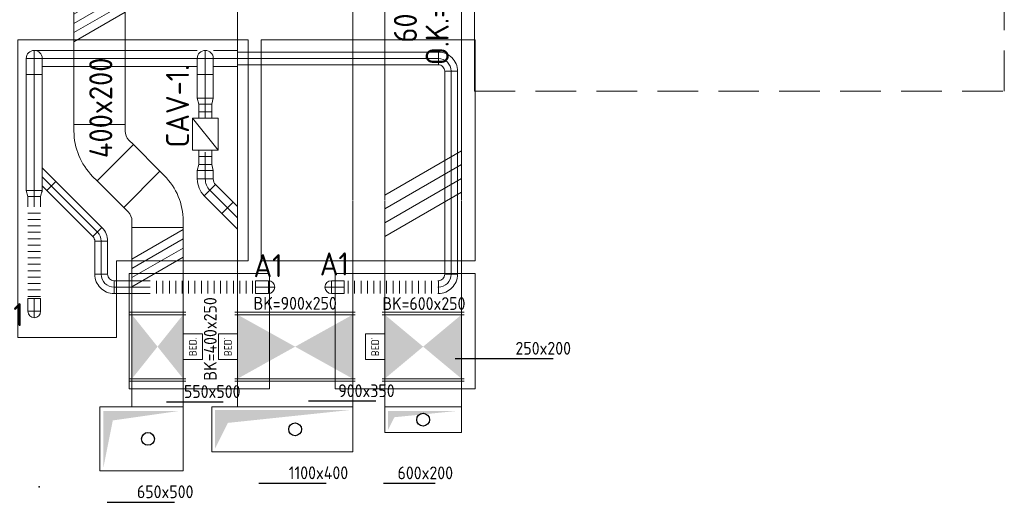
# Model space of a CAD drawing. Header units: millimetres. Extents: x -74969 to 28416, y 4400 to 50969.
# Tile 25 of 32: x -58462 to -50769, y 39529 to 43360. Entities that reach past the tile are written whole.
import ezdxf
from ezdxf.enums import TextEntityAlignment as Align

# ---------------------------------------------------------------- set-up
doc = ezdxf.new("R2010")
doc.units = ezdxf.units.MM
doc.header["$LTSCALE"] = 50
doc.linetypes.add('HIDDEN', pattern=[9.525, 6.35, -3.175])
for name, color, linetype in [('4plfd', 254, 'Continuous'), ('60', 3, 'Continuous'), ('SCHACHT-SPARING', 7, 'Continuous')]:
    doc.layers.add(name, color=color, linetype=linetype)
for name, color, linetype, lineweight in [('WL570---_BESTAAND-ALGMEEN', 161, 'Continuous', 0), ('WL570---_BESTAAND-HARTLIJN', 161, 'Continuous', 0), ('WL570---_BESTAAND-MAATVOERING', 161, 'Continuous', 0), ('WL570---_BESTAAND-RETOUR', 100, 'Continuous', 0), ('WL570---_BESTAAND-TOEVOER', 200, 'Continuous', 0)]:
    doc.layers.add(name, color=color, linetype=linetype, lineweight=lineweight)
doc.styles.add('ISO', font='ISO', dxfattribs={"height": 162})
doc.styles.add('MAATVOERING', font='ISO')

# ---------------------------------------------------------------- blocks, each defined once
blk = doc.blocks.new('KARH')
for p, q in [((1, 0.5), (0, 0.5)), ((0, -0.5), (1, -0.5))]:
    blk.add_line(p, q)
at = {"invisible_edges": 15}
blk.add_3dface([(0, 0.5), (0, -0.5), (1, -0.5), (1, 0.5)], dxfattribs=at)
blk = doc.blocks.new('BEDIENING')
blk.add_lwpolyline([(0, -100), (0, 100), (150, 100), (150, -100)], close=True)
at = {"layer": 'WL570---_BESTAAND-RETOUR', "style": 'ISO'}
blk.add_text('BED.', height=60, rotation=90, dxfattribs=at).set_placement((75, 0), align=Align.MIDDLE_CENTER)
blk = doc.blocks.new('VBO40020000050451-100')
blk.add_lwpolyline([(-200, -174.3), (200, -174.3), (200, -124.3, 0.198912), (53.6, 229.3), (18.2, 264.6), (-264.6, -18.2), (-229.3, -53.6, -0.198912), (-200, -124.3)], format="xyb", close=True)
blk = doc.blocks.new('OBO10000090H')
blk.add_lwpolyline([(50, -100, 0.414214), (-100, 50), (-100, -50, -0.414214), (-50, -100)], format="xyb", close=True)
at = {"invisible_edges": 15}
for points in [[(-91.3, -50.8), (-74, 47.7), (-100, 50), (-100, -50)], [(-82.9, -53), (-48.7, 41), (-74, 47.7), (-91.3, -50.8)], [(-75, -56.7), (-25, 29.9), (-48.7, 41), (-82.9, -53)], [(-67.9, -61.7), (-3.6, 14.9), (-25, 29.9), (-75, -56.7)], [(-61.7, -67.9), (14.9, -3.6), (-3.6, 14.9), (-67.9, -61.7)], [(-56.7, -75), (29.9, -25), (14.9, -3.6), (-61.7, -67.9)], [(-53, -82.9), (41, -48.7), (29.9, -25), (-56.7, -75)], [(-50.8, -91.3), (47.7, -74), (41, -48.7), (-53, -82.9)], [(-50, -100), (50, -100), (47.7, -74), (-50.8, -91.3)]]:
    blk.add_3dface(points, dxfattribs=at)
at = {"layer": 'WL570---_BESTAAND-HARTLIJN'}
blk.add_arc((-100, -100), 100, 0, 90, dxfattribs=at)
blk = doc.blocks.new('OBO10000090R')
blk.add_lwpolyline([(150, -100, 0.414214), (0, 50), (0, -50, -0.414214), (50, -100)], format="xyb", close=True)
at = {"invisible_edges": 15}
for points in [[(8.7, -50.8), (26, 47.7), (0, 50), (0, -50)], [(17.1, -53), (51.3, 41), (26, 47.7), (8.7, -50.8)], [(25, -56.7), (75, 29.9), (51.3, 41), (17.1, -53)], [(32.1, -61.7), (96.4, 14.9), (75, 29.9), (25, -56.7)], [(38.3, -67.9), (114.9, -3.6), (96.4, 14.9), (32.1, -61.7)], [(43.3, -75), (129.9, -25), (114.9, -3.6), (38.3, -67.9)], [(47, -82.9), (141, -48.7), (129.9, -25), (43.3, -75)], [(49.2, -91.3), (147.7, -74), (141, -48.7), (47, -82.9)], [(50, -100), (150, -100), (147.7, -74), (49.2, -91.3)]]:
    blk.add_3dface(points, dxfattribs=at)
at = {"layer": 'WL570---_BESTAAND-HARTLIJN'}
blk.add_arc((0, -100), 100, 0, 90, dxfattribs=at)
blk = doc.blocks.new('KARO')
for p, q in [((1, 0.5), (0, 0.5)), ((0, -0.5), (1, -0.5))]:
    blk.add_line(p, q)
at = {"invisible_edges": 15}
blk.add_3dface([(0, 0.5), (0, -0.5), (1, -0.5), (1, 0.5)], dxfattribs=at)
at = {"layer": 'WL570---_BESTAAND-HARTLIJN'}
blk.add_line((0, 0), (1, 0), dxfattribs=at)
blk = doc.blocks.new('OSV1251000460G')
blk.add_lwpolyline([(0, -62.5), (46.7, -50), (46.7, 50), (0, 62.5)], close=True)
at = {"layer": 'WL570---_BESTAAND-HARTLIJN'}
blk.add_line((0, 0), (46.7, 0), dxfattribs=at)
blk = doc.blocks.new('OAF10000045R')
blk.add_line((-120.7, 0), (120.7, 0))
blk.add_lwpolyline([(-70.7, 0), (35.4, 106.1), (106.1, 35.4), (70.7, 0)])
at = {"layer": 'WL570---_BESTAAND-HARTLIJN'}
blk.add_line((70.7, 70.7), (0, 0), dxfattribs=at)
blk = doc.blocks.new('OBO12500090ZE')
blk.add_lwpolyline([(-62.5, 0), (62.5, 0), (62.5, 125, 1), (-62.5, 125)], format="xyb", close=True)
at = {"layer": 'WL570---_BESTAAND-HARTLIJN'}
for points in [[(0, 0), (0, 187.5)], [(-62.5, 125), (62.5, 125)]]:
    blk.add_lwpolyline(points, dxfattribs=at)
blk = doc.blocks.new('OBO10000090ZE')
blk.add_lwpolyline([(-50, 0), (50, 0), (50, 100, 1), (-50, 100)], format="xyb", close=True)
at = {"layer": 'WL570---_BESTAAND-HARTLIJN'}
for points in [[(-50, 100), (50, 100)], [(0, 0), (0, 150)]]:
    blk.add_lwpolyline(points, dxfattribs=at)
blk = doc.blocks.new('FLLINE100')
blk.add_line((0, -50), (0, 50))
blk = doc.blocks.new('OEX1000071700')
at = {"rotation": 89.99999999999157}
for p in [(0, -50), (0, -100), (0, -150), (0, -200), (0, -250), (0, -300), (0, -350), (0, -400), (0, -450), (0, -500), (0, -550), (0, -600), (0, -650), (0, -700)]:
    blk.add_blockref('FLLINE100', p, dxfattribs=at)
blk = doc.blocks.new('VBX1001000010025000')
blk.add_lwpolyline([(50, -100), (300, -100), (300, 100), (50, 100)], close=True)
for points in [[(50, 50), (0, 50), (0, -50), (50, -50)], [(300, -50), (350, -50), (350, 50), (300, 50)]]:
    blk.add_lwpolyline(points)
at = {"layer": 'WL570---_BESTAAND-HARTLIJN'}
blk.add_line((300, 0), (350, 0), dxfattribs=at)
at = {"layer": 'WL570---_BESTAAND-TOEVOER'}
blk.add_line((50, -100), (300, 100), dxfattribs=at)
blk = doc.blocks.new('OSV1251000460K')
blk.add_lwpolyline([(-46.7, -62.5), (0, -50), (0, 50), (-46.7, 62.5)], close=True)
at = {"layer": 'WL570---_BESTAAND-HARTLIJN'}
blk.add_line((-46.7, 0), (0, 0), dxfattribs=at)
blk = doc.blocks.new('OAF12500045R')
blk.add_line((-138.4, 0), (138.4, 0))
blk.add_lwpolyline([(-88.4, 0), (35.4, 123.7), (123.7, 35.4), (88.4, 0)])
at = {"layer": 'WL570---_BESTAAND-HARTLIJN'}
blk.add_line((79.5, 79.5), (0, 0), dxfattribs=at)
blk = doc.blocks.new('OBO12500045H')
blk.add_lwpolyline([(62.5, -51.8, 0.198912), (7.6, 80.8), (-80.8, -7.6, -0.198912), (-62.5, -51.8)], format="xyb", close=True)
at = {"invisible_edges": 15}
for points in [[(-77.1, -11.6), (18.6, 68.7), (7.6, 80.8), (-80.8, -7.6)], [(-73.8, -15.9), (28.6, 55.8), (18.6, 68.7), (-77.1, -11.6)], [(-70.9, -20.5), (37.4, 42), (28.6, 55.8), (-73.8, -15.9)], [(-68.4, -25.4), (44.9, 27.5), (37.4, 42), (-70.9, -20.5)], [(-66.3, -30.4), (51.2, 12.4), (44.9, 27.5), (-68.4, -25.4)], [(-64.6, -35.6), (56.1, -3.2), (51.2, 12.4), (-66.3, -30.4)], [(-63.4, -40.9), (59.7, -19.2), (56.1, -3.2), (-64.6, -35.6)], [(-62.7, -46.3), (61.8, -35.4), (59.7, -19.2), (-63.4, -40.9)], [(-62.5, -51.8), (62.5, -51.8), (61.8, -35.4), (-62.7, -46.3)]]:
    blk.add_3dface(points, dxfattribs=at)
at = {"layer": 'WL570---_BESTAAND-HARTLIJN'}
blk.add_arc((-125, -51.8), 125, 0, 45, dxfattribs=at)
blk = doc.blocks.new('OEX1000082400')
at = {"rotation": 179.999999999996}
for p in [(50, 0), (100, 0), (150, 0), (200, 0), (250, 0), (300, 0), (350, 0), (400, 0), (450, 0), (500, 0), (550, 0), (600, 0), (650, 0), (700, 0), (750, 0), (800, 0)]:
    blk.add_blockref('FLLINE100', p, dxfattribs=at)
blk = doc.blocks.new('OBO10000045H')
blk.add_lwpolyline([(50, -41.4, 0.198912), (6.1, 64.6), (-64.6, -6.1, -0.198912), (-50, -41.4)], format="xyb", close=True)
at = {"invisible_edges": 15}
for points in [[(-61.7, -9.3), (14.9, 55), (6.1, 64.6), (-64.6, -6.1)], [(-59, -12.7), (22.9, 44.6), (14.9, 55), (-61.7, -9.3)], [(-56.7, -16.4), (29.9, 33.6), (22.9, 44.6), (-59, -12.7)], [(-54.7, -20.3), (35.9, 22), (29.9, 33.6), (-56.7, -16.4)], [(-53, -24.3), (41, 9.9), (35.9, 22), (-54.7, -20.3)], [(-51.7, -28.5), (44.9, -2.6), (41, 9.9), (-53, -24.3)], [(-50.8, -32.7), (47.7, -15.4), (44.9, -2.6), (-51.7, -28.5)], [(-50.2, -37.1), (49.4, -28.3), (47.7, -15.4), (-50.8, -32.7)], [(-50, -41.4), (50, -41.4), (49.4, -28.3), (-50.2, -37.1)]]:
    blk.add_3dface(points, dxfattribs=at)
at = {"layer": 'WL570---_BESTAAND-HARTLIJN'}
blk.add_arc((-100, -41.4), 100, 0, 45, dxfattribs=at)
blk = doc.blocks.new('OBO10000090L')
blk.add_lwpolyline([(50, 0, 0.414214), (-100, 150), (-100, 50, -0.414214), (-50, 0)], format="xyb", close=True)
at = {"invisible_edges": 15}
for points in [[(-91.3, 49.2), (-74, 147.7), (-100, 150), (-100, 50)], [(-82.9, 47), (-48.7, 141), (-74, 147.7), (-91.3, 49.2)], [(-75, 43.3), (-25, 129.9), (-48.7, 141), (-82.9, 47)], [(-67.9, 38.3), (-3.6, 114.9), (-25, 129.9), (-75, 43.3)], [(-61.7, 32.1), (14.9, 96.4), (-3.6, 114.9), (-67.9, 38.3)], [(-56.7, 25), (29.9, 75), (14.9, 96.4), (-61.7, 32.1)], [(-53, 17.1), (41, 51.3), (29.9, 75), (-56.7, 25)], [(-50.8, 8.7), (47.7, 26), (41, 51.3), (-53, 17.1)], [(-50, 0), (50, 0), (47.7, 26), (-50.8, 8.7)]]:
    blk.add_3dface(points, dxfattribs=at)
at = {"layer": 'WL570---_BESTAAND-HARTLIJN'}
blk.add_arc((-100, 0), 100, 0, 90, dxfattribs=at)
blk = doc.blocks.new('OEX1000073200')
for p in [(-700, 0), (-650, 0), (-600, 0), (-550, 0), (-500, 0), (-450, 0), (-400, 0), (-350, 0), (-300, 0), (-250, 0), (-200, 0), (-150, 0), (-100, 0), (-50, 0)]:
    blk.add_blockref('FLLINE100', p)
blk = doc.blocks.new('UISO')
for p, q in [((0, 0.18), (1, 0.757)), ((0, 0), (1, 0.577))]:
    blk.add_line(p, q)
at = {"layer": 'WL570---_BESTAAND-TOEVOER'}
for p, q in [((0, 0.36), (1, 0.937)), ((0, -0.18), (1, 0.397))]:
    blk.add_line(p, q, dxfattribs=at)
blk = doc.blocks.new('Block plafond 6e verd noord')
at = {"layer": '4plfd', "linetype": 'Continuous', "lineweight": 18, "flags": 128}
for points in [[(14161.2, -6625), (15962.2, -6625), (15962.2, -8350), (14932.2, -8350), (14932.2, -8950), (14161.2, -8950)], [(16062.2, -6625), (16062.2, -8350), (17736.2, -8350), (17736.2, -6625)]]:
    blk.add_lwpolyline(points, close=True, dxfattribs=at)
at = {"layer": '4plfd', "linetype": 'Continuous', "lineweight": 18}
for points in [[(15032.2, -8450), (16128, -8450), (16128, -9350), (15032.2, -9350)], [(16640.3, -8450), (17736.2, -8450), (17736.2, -9350), (16640.3, -9350)]]:
    blk.add_lwpolyline(points, close=True, dxfattribs=at)

msp = doc.modelspace()

# ---------------------------------------------------------------- linework, layer by layer
at = {"layer": '60', "color": 1, "linetype": 'Continuous'}
for p, q in [((-55060.9, 40714.2), (-54294.8, 40714.2)), ((-57314.1, 40376.2), (-56873.1, 40376.2)), ((-56205.3, 40382.6), (-55679.2, 40382.6)), ((-56592.6, 39741.9), (-56066.5, 39741.9)), ((-55620.7, 39741.2), (-55216.3, 39741.2)), ((-57778.5, 39593.7), (-57252.4, 39593.7))]:
    msp.add_line(p, q, dxfattribs=at)
for points in [[(-54997.7, 40777.5, 0, 33.3, 0), (-55047.7, 40690.9, 0, 0, 0), (-55285, 40279.9, 0, 0, 0)], [(-57147.7, 40627.5, 0, 33.3, 0), (-57197.7, 40540.9, 0, 0, 0), (-57435, 40129.9, 0, 0, 0)], [(-55335, 40193.3, 0, 33.3, 0), (-55385, 40106.7, 0, 0, 0), (-55622.3, 39695.7, 0, 0, 0)], [(-57485, 40043.3, 0, 33.3, 0), (-57535, 39956.7, 0, 0, 0), (-57772.3, 39545.7, 0, 0, 0)]]:
    msp.add_lwpolyline(points, format="xyseb", dxfattribs=at)
for centre in [(-55310, 40236.6), (-56310, 40161.6), (-57460, 40086.6)]:
    msp.add_circle(centre, 50, dxfattribs=at)
at = {"layer": 'SCHACHT-SPARING'}
msp.add_point((-58310, 39711.6), dxfattribs=at)
at = {"layer": 'WL570---_BESTAAND-MAATVOERING', "color": 7}
msp.add_line((-54908.6, 42802.4), (-54908.6, 43902.4), dxfattribs=at)
at = {"layer": 'WL570---_BESTAAND-MAATVOERING', "color": 7, "linetype": 'HIDDEN'}
for p, q in [((-50769.4, 42802.4), (-50769.4, 43902.4)), ((-54908.6, 42802.4), (-50769.4, 42802.4))]:
    msp.add_line(p, q, dxfattribs=at)
at = {"layer": 'WL570---_BESTAAND-MAATVOERING', "linetype": 'HIDDEN'}
for points in [[(-56285, 40204.9, 0, 33.3, 0), (-56235, 40291.5, 0, 0, 0), (-55997.7, 40702.5, 0, 0, 0)], [(-56622.3, 39620.7, 0, 33.3, 0), (-56572.3, 39707.3, 0, 0, 0), (-56335, 40118.3, 0, 0, 0)]]:
    msp.add_lwpolyline(points, format="xyseb", dxfattribs=at)
at = {"layer": 'WL570---_BESTAAND-RETOUR'}
for p, q in [((-58285.9, 43120), (-58348.4, 43120)), ((-56760, 40336.6), (-56760, 41944.4)), ((-55860, 40336.6), (-55860, 41944.4)), ((-56780, 41076.6), (-55840, 41076.6)), ((-56780, 41056.6), (-55840, 41056.6)), ((-56780, 40556.6), (-55840, 40556.6)), ((-56780, 40536.6), (-55840, 40536.6))]:
    msp.add_line(p, q, dxfattribs=at)
msp.add_lwpolyline([(-56960, 40336.6), (-56960, 39986.6), (-55860, 39986.6), (-55860, 40336.6)], close=True, dxfattribs=at)
for points in [[(-56760, 41056.6), (-56760, 40556.6), (-55860, 40556.6), (-55860, 41056.6)], [(-56835, 40211.6), (-55885, 40311.6), (-56935, 40311.6)], [(-56935, 40011.6), (-56835, 40211.6), (-56935, 40311.6)]]:
    msp.add_solid(points, dxfattribs=at)
at = {"layer": 'WL570---_BESTAAND-TOEVOER'}
for p, q in [((-55610, 40336.6), (-55610, 41944.4)), ((-55010, 40336.6), (-55010, 41944.4)), ((-57605, 41076.6), (-57165, 41076.6)), ((-57605, 41056.6), (-57165, 41056.6)), ((-57585, 40336.6), (-57585, 41076.6)), ((-57185, 40336.6), (-57185, 41076.6)), ((-55630, 41076.6), (-54990, 41076.6)), ((-55630, 41056.6), (-54990, 41056.6)), ((-57605, 40556.6), (-57165, 40556.6)), ((-55630, 40556.6), (-54990, 40556.6)), ((-57605, 40536.6), (-57165, 40536.6)), ((-55630, 40536.6), (-54990, 40536.6)), ((-57185, 40336.6), (-57835, 40336.6)), ((-55010, 40336.6), (-55610, 40336.6))]:
    msp.add_line(p, q, dxfattribs=at)
for points in [[(-57835, 40336.6), (-57835, 39836.6), (-57185, 39836.6), (-57185, 40336.6)], [(-55610, 40336.6), (-55610, 40136.6), (-55010, 40136.6), (-55010, 40336.6)]]:
    msp.add_lwpolyline(points, dxfattribs=at)
for points in [[(-57585, 41056.6), (-57585, 40556.6), (-57185, 40556.6), (-57185, 41056.6)], [(-55610, 41056.6), (-55610, 40556.6), (-55010, 40556.6), (-55010, 41056.6)], [(-57734.4, 40230.7), (-57209.4, 40305.7), (-57809.4, 40305.7)], [(-57809.4, 39855.7), (-57734.4, 40230.7), (-57809.4, 40305.7)], [(-55584.4, 40155.7), (-55534.4, 40255.7), (-55584.4, 40305.7)], [(-55534.4, 40255.7), (-55034.4, 40305.7), (-55584.4, 40305.7)]]:
    msp.add_solid(points, dxfattribs=at)

# ---------------------------------------------------------------- block references
msp.add_blockref('Block plafond 6e verd noord', (-72638.5, 49827.4))
at = {"layer": 'WL570---_BESTAAND-ALGMEEN'}
msp.add_blockref('BEDIENING', (-57185, 40806.6), dxfattribs=at)
at = {"layer": 'WL570---_BESTAAND-ALGMEEN', "xscale": -1, "rotation": 359.9999999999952}
for p in [(-56760, 40806.6), (-55610, 40806.6)]:
    msp.add_blockref('BEDIENING', p, dxfattribs=at)
at = {"layer": 'WL570---_BESTAAND-RETOUR'}
for name, p, xscale, yscale, zscale, rotation in [('KARH', (-56309.5, 47203.9), 5252.142732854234, 900, 200, 269.9999999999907), ('KARO', (-58039.4, 43057.5), 246.5543748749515, 125, 125, 180), ('KARO', (-55191.3, 43057.5), 1568.248824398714, 100, 100, 179.9999999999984), ('KARO', (-58348.4, 42026.2), 906.2537790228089, 125, 125, 89.9999999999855), ('KARO', (-57011.9, 42748.1), 184.4315110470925, 125, 125, 90), ('KARO', (-55091.2, 41371.7), 1585.513490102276, 100, 100, 89.9999999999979), ('KARO', (-57011.9, 42639.8), 61.56389836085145, 100, 100, 90), ('KARO', (-57011.9, 42289.6), 36.58585894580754, 100, 100, 90), ('KARO', (-57011.9, 42291.2), -61.56389836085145, 100, 100, 90), ('KARO', (-57011.9, 42182.9), 66.68507540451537, 125, 125, 270), ('KARO', (-58215.2, 42062.2), 510.3403511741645, 100, 100, 314.9999999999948), ('KARO', (-56975.3, 42027.8), 192.6785628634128, 125, 125, 314.9999999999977), ('KARO', (-58348.4, 41979.6), 79.79886175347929, 100, 100, 270), ('KARO', (-57825.1, 41630.6), 258.8907921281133, 100, 100, 269.9999999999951), ('KARO', (-55191.2, 41271.7), 4.105802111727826, 100, 100, 180)]:
    msp.add_blockref(name, p, dxfattribs=dict(at, xscale=xscale, yscale=yscale, zscale=zscale, rotation=rotation))
for name, p in [('OBO12500090ZE', (-58348.4, 42932.5)), ('OBO12500090ZE', (-57011.9, 42932.5)), ('OBO10000090H', (-55091.2, 43057.5)), ('OEX1000071700', (-58348.4, 41899.8)), ('OBO10000045H', (-57825.1, 41672.1)), ('OEX1000082400', (-57442.7, 41271.7)), ('OEX1000073200', (-55195.3, 41271.7))]:
    msp.add_blockref(name, p, dxfattribs=at)
for p, xscale, yscale, zscale in [((-58039.4, 43057.5), 400.5462667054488, 125, 125), ((-57638.8, 43057.5), 564.0142378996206, 125, 125), ((-56948.5, 43057.5), 189.0014253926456, 125, 125), ((-57723.5, 41271.7), 280.7616843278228, 100, 100)]:
    msp.add_blockref('KARO', p, dxfattribs=dict(at, xscale=xscale, yscale=yscale, zscale=zscale))
at = {"layer": 'WL570---_BESTAAND-RETOUR', "xscale": -1}
for name, p, rotation in [('OSV1251000460K', (-57011.9, 42701.4), 90), ('OBO10000090ZE', (-56619.1, 41271.7), 269.9999999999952), ('OBO10000090ZE', (-58348.4, 41182.9), 180)]:
    msp.add_blockref(name, p, dxfattribs=dict(at, rotation=rotation))
at = {"layer": 'WL570---_BESTAAND-RETOUR'}
for name, p, rotation in [('VBX1001000010025000', (-57011.9, 42290.5), 90), ('OAF10000045R', (-58285.9, 42132.9), 270), ('OSV1251000460K', (-57011.9, 42229.6), 90), ('OBO12500045H', (-57011.9, 42064.4), 180), ('OSV1251000460G', (-58348.4, 42026.2), 270), ('OAF12500045R', (-56759.5, 41812), 90), ('OBO10000090L', (-57825.1, 41371.7), 180), ('OBO10000090ZE', (-55927, 41271.7), 89.99999999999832), ('OBO10000090R', (-55091.2, 41371.7), 270)]:
    msp.add_blockref(name, p, dxfattribs=dict(at, rotation=rotation))
at = {"layer": 'WL570---_BESTAAND-TOEVOER', "zscale": 200}
for p, xscale, yscale, rotation in [((-55309.5, 47639.9), 5688.125405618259, 600, 270), ((-57838.3, 42540.2), 4391.580750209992, 400, 90), ((-57508.2, 42035.9), 292.4972830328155, 400, 134.9999999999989), ((-57385, 41738.4), 661.8114707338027, 400, 270)]:
    msp.add_blockref('KARH', p, dxfattribs=dict(at, xscale=xscale, yscale=yscale, rotation=rotation))
at = {"layer": 'WL570---_BESTAAND-TOEVOER'}
for p, xscale, yscale, zscale in [((-58038.3, 43259.1), 400, 400, 400), ((-55609.5, 41774.3), 600, 600, 600), ((-57585, 41346.3), 400, 400, 400)]:
    msp.add_blockref('UISO', p, dxfattribs=dict(at, xscale=xscale, yscale=yscale, zscale=zscale))
at = {"layer": 'WL570---_BESTAAND-TOEVOER', "rotation": 179.9999999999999}
msp.add_blockref('VBO40020000050451-100', (-57838.3, 42366), dxfattribs=at)
at = {"layer": 'WL570---_BESTAAND-TOEVOER'}
msp.add_blockref('VBO40020000050451-100', (-57385, 41912.7), dxfattribs=at)

# ---------------------------------------------------------------- texts
at = {"layer": 'WL570---_BESTAAND-MAATVOERING', "color": 7, "linetype": 'HIDDEN', "style": 'ISO'}
msp.add_text('O.K.=2890+VL.', height=180, rotation=90, dxfattribs=at).set_placement((-55110.1, 43005.7))
at = {"layer": 'WL570---_BESTAAND-MAATVOERING'}
for s, style, p in [('600x200', 'ISO', (-55358.3, 43181)), ('400x200', 'ISO', (-57738.6, 42279.2)), ('CAV-1.', 'MAATVOERING', (-57138.7, 42361.8))]:
    msp.add_text(s, height=180, rotation=90, dxfattribs=dict(at, style=style)).set_placement(p)
at = {"layer": 'WL570---_BESTAAND-MAATVOERING', "style": 'MAATVOERING'}
for p in [(-56117, 41362.6), (-56634.9, 41349.5), (-58657.8, 40966.6)]:
    msp.add_text('A1', height=180, dxfattribs=at).set_placement(p)
at = {"layer": 'WL570---_BESTAAND-MAATVOERING', "style": 'ISO'}
for s, p in [('250x200', (-54588.5, 40714.2)), ('550x500', (-57178.9, 40376.2)), ('900x350', (-55973, 40382.6)), ('1100x400', (-56360.2, 39741.9)), ('600x200', (-55510, 39741.2)), ('650x500', (-57546.1, 39593.7))]:
    msp.add_text(s, height=100, dxfattribs=at).set_placement(p, align=Align.BOTTOM_LEFT)
at = {"layer": 'WL570---_BESTAAND-RETOUR', "style": 'ISO'}
for s, rotation, p in [('BK=400x250', 90, (-56973.4, 40867.1)), ('BK=900x250', 360, (-56309.8, 41145.7)), ('BK=600x250', 360, (-55304.2, 41143.5))]:
    msp.add_text(s, height=100, rotation=rotation, dxfattribs=at).set_placement(p, align=Align.MIDDLE)

doc.saveas('drawing.dxf')
